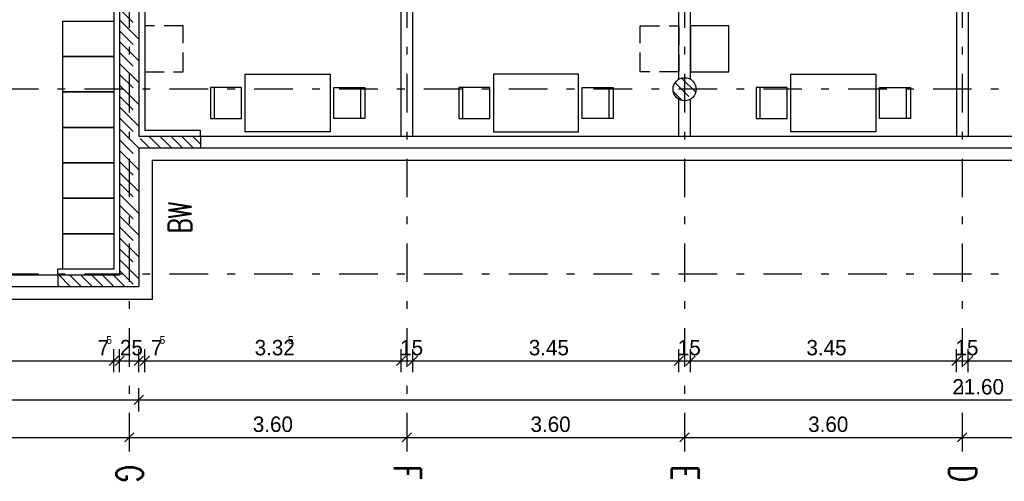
# Model space of a CAD drawing. Extents: x -1702.1 to -1638.5, y 1185.1 to 1220.8.
# Tile 24 of 50: x -1666.4 to -1653.6, y 1186.2 to 1192.2. Entities that reach past the tile are written whole.
import ezdxf
from ezdxf.enums import TextEntityAlignment as Align

# ---------------------------------------------------------------- set-up
doc = ezdxf.new("R2010")
doc.units = 0
doc.header["$MEASUREMENT"] = 0
doc.linetypes.add('DASHDOT', pattern=[1, 0.5, -0.25, 0, -0.25])
doc.linetypes.add('HIDDEN', pattern=[0.375, 0.25, -0.125])
for name, color, linetype in [('13', 94, 'CONTINUOUS'), ('22', 140, 'CONTINUOUS'), ('3', 6, 'CONTINUOUS'), ('30', 132, 'CONTINUOUS'), ('40', 52, 'CONTINUOUS'), ('45', 132, 'CONTINUOUS'), ('48', 33, 'CONTINUOUS'), ('49', 1, 'CONTINUOUS'), ('54', 253, 'CONTINUOUS'), ('55', 7, 'CONTINUOUS'), ('8', 1, 'CONTINUOUS')]:
    doc.layers.add(name, color=color, linetype=linetype)
doc.styles.add('ROMANS', font='ROMANS', dxfattribs={"height": 0.2})
doc.styles.get("Standard").update_dxf_attribs({"font": 'txt', "height": 0.2})

msp = doc.modelspace()

# ---------------------------------------------------------------- linework, layer by layer
at = {"layer": '13', "linetype": 'Continuous'}
for p, q in [((-1661.4516, 1190.69239, 0.0206), (-1661.4516, 1198.42739, 0.0206)), ((-1661.3016, 1190.69239, 0.0206), (-1661.3016, 1198.42739, 0.0206)), ((-1654.2516, 1198.42739, 0.01222), (-1654.2516, 1190.69239, 0.01222)), ((-1654.1016, 1198.42739, 0.01222), (-1654.1016, 1190.69239, 0.01222)), ((-1664.7766, 1196.02739, 0.0206), (-1664.7766, 1190.76739, 0.0206)), ((-1657.8516, 1191.43184, 0.0206), (-1657.8516, 1196.02739, 0.0206)), ((-1657.7016, 1191.43276, 0.0206), (-1657.7016, 1196.02739, 0.0206)), ((-1665.1766, 1193.69239, 0.0206), (-1665.1766, 1188.96739, 0.0206)), ((-1657.8516, 1190.69239, 0.0206), (-1657.8516, 1191.17267, 0.0206)), ((-1657.7016, 1190.69239, 0.0206), (-1657.7016, 1191.17359, 0.0206)), ((-1664.0516, 1190.76739, 0.0206), (-1664.7766, 1190.76739, 0.0206)), ((-1664.0516, 1190.69239, 0.0206), (-1664.0516, 1190.76739, 0.0206)), ((-1665.1766, 1188.96739, 0.0206), (-1665.9016, 1188.96739, 0.0206)), ((-1665.9016, 1188.89239, 0.0206), (-1665.9016, 1188.96739, 0.0206))]:
    msp.add_line(p, q, dxfattribs=at)
at = {"layer": '22', "linetype": 'Continuous'}
for p, q in [((-1664.0516, 1190.69239, 0.0206), (-1644.3016, 1190.69239, 0.0206)), ((-1664.0516, 1190.54239, 0.0206), (-1644.3016, 1190.54239, 0.0206)), ((-1692.8516, 1188.89239, 0.0206), (-1665.9016, 1188.89239, 0.0206)), ((-1692.8516, 1188.74239, 0.0206), (-1665.9016, 1188.74239, 0.0206))]:
    msp.add_line(p, q, dxfattribs=at)
at = {"layer": '3', "linetype": 'Continuous'}
for p, q in [((-1665.1016, 1198.50239, 0.0206), (-1665.1016, 1188.89239, 0.0206)), ((-1664.8516, 1198.50239, 0.0206), (-1664.8516, 1190.69239, 0.0206)), ((-1664.8516, 1190.69239, 0.0206), (-1664.0516, 1190.69239, 0.0206)), ((-1664.0516, 1190.69239, 0.0206), (-1664.0516, 1190.54239, 0.0206)), ((-1664.8516, 1190.54239, 0.0206), (-1664.0516, 1190.54239, 0.0206)), ((-1664.8516, 1190.54239, 0.0206), (-1664.8516, 1188.74239, 0.0206)), ((-1665.9016, 1188.89239, 0.0206), (-1665.9016, 1188.74239, 0.0206)), ((-1665.9016, 1188.89239, 0.0206), (-1665.1016, 1188.89239, 0.0206)), ((-1665.9016, 1188.74239, 0.0206), (-1664.8516, 1188.74239, 0.0206))]:
    msp.add_line(p, q, dxfattribs=at)
msp.add_circle((-1657.7766, 1191.30239, 0.0206), 0.15, dxfattribs=at)
at = {"layer": '30', "linetype": 'Continuous'}
for p, q in [((-1664.6816, 1190.38239, 0.0206), (-1643.0916, 1190.38239, 0.0206)), ((-1664.6816, 1190.38239, 0.0206), (-1664.6816, 1188.57239, 0.0206)), ((-1664.6816, 1188.57239, 0.0206), (-1694.0616, 1188.57239, 0.0206))]:
    msp.add_line(p, q, dxfattribs=at)
at = {"layer": '30', "linetype": 'Continuous', "elevation": 0.0206}
for points in [[(-1665.8366, 1191.72739), (-1665.8366, 1192.18739), (-1665.1766, 1192.18739), (-1665.1766, 1191.72739)], [(-1665.8366, 1191.26739), (-1665.8366, 1191.72739), (-1665.1766, 1191.72739), (-1665.1766, 1191.26739)], [(-1665.8366, 1190.80739), (-1665.8366, 1191.26739), (-1665.1766, 1191.26739), (-1665.1766, 1190.80739)], [(-1665.8366, 1190.34739), (-1665.8366, 1190.80739), (-1665.1766, 1190.80739), (-1665.1766, 1190.34739)], [(-1665.8366, 1189.88739), (-1665.8366, 1190.34739), (-1665.1766, 1190.34739), (-1665.1766, 1189.88739)], [(-1665.8366, 1189.42739), (-1665.8366, 1189.88739), (-1665.1766, 1189.88739), (-1665.1766, 1189.42739)], [(-1665.8366, 1188.96739), (-1665.8366, 1189.42739), (-1665.1766, 1189.42739), (-1665.1766, 1188.96739)]]:
    msp.add_lwpolyline(points, close=True, dxfattribs=at)
at = {"layer": '45', "linetype": 'Continuous'}
for p, q in [((-1663.87394, 1190.92472, 0.0206), (-1663.87394, 1191.32472, 0.0206)), ((-1661.97394, 1190.92472, 0.0206), (-1661.97394, 1191.32472, 0.0206)), ((-1660.65426, 1190.92472, 0.0206), (-1660.65426, 1191.32472, 0.0206)), ((-1658.75426, 1190.92472, 0.0206), (-1658.75426, 1191.32472, 0.0206)), ((-1656.79894, 1190.92472, 0.0206), (-1656.79894, 1191.32472, 0.0206)), ((-1654.89894, 1190.92472, 0.0206), (-1654.89894, 1191.32472, 0.0206))]:
    msp.add_line(p, q, dxfattribs=at)
at = {"layer": '45', "linetype": 'HIDDEN', "elevation": 0.0206}
for points in [[(-1664.2766, 1192.12739), (-1664.7766, 1192.12739), (-1664.7766, 1191.52739), (-1664.2766, 1191.52739)], [(-1658.3516, 1192.12739), (-1657.8516, 1192.12739), (-1657.8516, 1191.52739), (-1658.3516, 1191.52739)]]:
    msp.add_lwpolyline(points, close=True, dxfattribs=at)
at = {"layer": '45', "linetype": 'Continuous', "elevation": 0.0206}
for points in [[(-1657.2016, 1192.12739), (-1657.7016, 1192.12739), (-1657.7016, 1191.52739), (-1657.2016, 1191.52739)], [(-1663.47394, 1191.49972), (-1662.37394, 1191.49972), (-1662.37394, 1190.74972), (-1663.47394, 1190.74972)], [(-1659.15426, 1191.49972), (-1660.25426, 1191.49972), (-1660.25426, 1190.74972), (-1659.15426, 1190.74972)], [(-1656.39894, 1191.49972), (-1655.29894, 1191.49972), (-1655.29894, 1190.74972), (-1656.39894, 1190.74972)], [(-1663.52394, 1190.92472), (-1663.52394, 1191.32472), (-1663.92394, 1191.32472), (-1663.92394, 1190.92472)], [(-1662.32394, 1190.92472), (-1662.32394, 1191.32472), (-1661.92394, 1191.32472), (-1661.92394, 1190.92472)], [(-1660.30426, 1190.92472), (-1660.30426, 1191.32472), (-1660.70426, 1191.32472), (-1660.70426, 1190.92472)], [(-1659.10426, 1190.92472), (-1659.10426, 1191.32472), (-1658.70426, 1191.32472), (-1658.70426, 1190.92472)], [(-1656.44894, 1190.92472), (-1656.44894, 1191.32472), (-1656.84894, 1191.32472), (-1656.84894, 1190.92472)], [(-1655.24894, 1190.92472), (-1655.24894, 1191.32472), (-1654.84894, 1191.32472), (-1654.84894, 1190.92472)]]:
    msp.add_lwpolyline(points, close=True, dxfattribs=at)
at = {"layer": '54', "linetype": 'HIDDEN'}
for p, q in [((-1665.1016, 1192.34445, 0.07367), (-1664.8516, 1192.09445, 0.07367)), ((-1665.1016, 1192.06161, 0.07367), (-1664.8516, 1191.81161, 0.07367)), ((-1665.1016, 1191.77877, 0.07367), (-1664.8516, 1191.52877, 0.07367)), ((-1665.1016, 1191.49592, 0.07367), (-1664.8516, 1191.24592, 0.07367)), ((-1657.90013, 1191.38427, -0.03279), (-1657.69369, 1191.17783, -0.03279)), ((-1665.1016, 1191.21308, 0.07367), (-1664.8516, 1190.96308, 0.07367)), ((-1665.1016, 1190.93024, 0.07367), (-1664.71375, 1190.54239, 0.07367)), ((-1664.58091, 1190.69239, 0.07367), (-1664.43091, 1190.54239, 0.07367)), ((-1664.29807, 1190.69239, 0.07367), (-1664.14807, 1190.54239, 0.07367)), ((-1665.1016, 1190.6474, 0.07367), (-1664.8516, 1190.3974, 0.07367)), ((-1665.1016, 1190.36455, 0.07367), (-1664.8516, 1190.11455, 0.07367)), ((-1665.1016, 1190.08171, 0.07367), (-1664.8516, 1189.83171, 0.07367)), ((-1665.1016, 1189.79887, 0.07367), (-1664.8516, 1189.54887, 0.07367)), ((-1665.1016, 1189.51603, 0.07367), (-1664.8516, 1189.26603, 0.07367)), ((-1665.1016, 1189.23318, 0.07367), (-1664.8516, 1188.98318, 0.07367)), ((-1665.89218, 1188.89239, 0.07367), (-1665.74218, 1188.74239, 0.07367)), ((-1665.60933, 1188.89239, 0.07367), (-1665.45933, 1188.74239, 0.07367)), ((-1665.32649, 1188.89239, 0.07367), (-1665.17649, 1188.74239, 0.07367)), ((-1665.1016, 1188.95034, 0.07367), (-1664.89365, 1188.74239, 0.07367))]:
    msp.add_line(p, q, dxfattribs=at)
at = {"layer": '54', "linetype": 'Continuous'}
for p, q in [((-1665.1016, 1192.20377, 0.07367), (-1664.8516, 1191.95377, 0.07367)), ((-1665.1016, 1191.92093, 0.07367), (-1664.8516, 1191.67093, 0.07367)), ((-1665.1016, 1191.63808, 0.07367), (-1664.8516, 1191.38808, 0.07367)), ((-1657.81532, 1191.44525, -0.03279), (-1657.63332, 1191.26325, -0.03279)), ((-1665.1016, 1191.35524, 0.07367), (-1664.8516, 1191.10524, 0.07367)), ((-1657.92181, 1191.2689, -0.03279), (-1657.81146, 1191.15855, -0.03279)), ((-1665.1016, 1191.0724, 0.07367), (-1664.8516, 1190.8224, 0.07367)), ((-1665.1016, 1190.78956, 0.07367), (-1664.8516, 1190.53956, 0.07367)), ((-1664.72159, 1190.69239, 0.07367), (-1664.57159, 1190.54239, 0.07367)), ((-1664.43875, 1190.69239, 0.07367), (-1664.28875, 1190.54239, 0.07367)), ((-1664.15591, 1190.69239, 0.07367), (-1664.0516, 1190.58808, 0.07367)), ((-1665.1016, 1190.50671, 0.07367), (-1664.8516, 1190.25671, 0.07367)), ((-1665.1016, 1190.22387, 0.07367), (-1664.8516, 1189.97387, 0.07367)), ((-1665.1016, 1189.94103, 0.07367), (-1664.8516, 1189.69103, 0.07367)), ((-1665.1016, 1189.65819, 0.07367), (-1664.8516, 1189.40819, 0.07367)), ((-1665.1016, 1189.37534, 0.07367), (-1664.8516, 1189.12534, 0.07367)), ((-1665.1016, 1189.0925, 0.07367), (-1664.8516, 1188.8425, 0.07367)), ((-1665.75002, 1188.89239, 0.07367), (-1665.60002, 1188.74239, 0.07367)), ((-1665.46717, 1188.89239, 0.07367), (-1665.31717, 1188.74239, 0.07367)), ((-1665.18433, 1188.89239, 0.07367), (-1665.03433, 1188.74239, 0.07367)), ((-1665.9016, 1188.76113, 0.07367), (-1665.88286, 1188.74239, 0.07367))]:
    msp.add_line(p, q, dxfattribs=at)
at = {"layer": '55', "linetype": 'Continuous'}
for p, q in [((-1665.1766, 1187.6291, 0.01222), (-1665.1766, 1187.9291, 0.01222)), ((-1665.1016, 1187.6291, 0.01222), (-1665.1016, 1187.9291, 0.01222)), ((-1664.8516, 1187.6291, 0.01222), (-1664.8516, 1187.9291, 0.01222)), ((-1664.7766, 1187.6291, 0.01222), (-1664.7766, 1187.9291, 0.01222)), ((-1661.4516, 1187.6291, 0.01222), (-1661.4516, 1187.9291, 0.01222)), ((-1661.3016, 1187.6291, 0.01222), (-1661.3016, 1187.9291, 0.01222)), ((-1657.8516, 1187.6291, 0.01222), (-1657.8516, 1187.9291, 0.01222)), ((-1657.7016, 1187.6291, 0.01222), (-1657.7016, 1187.9291, 0.01222)), ((-1654.2516, 1187.6291, 0.01222), (-1654.2516, 1187.9291, 0.01222)), ((-1654.1016, 1187.6291, 0.01222), (-1654.1016, 1187.9291, 0.01222)), ((-1694.0016, 1187.7791, 0.01222), (-1643.1516, 1187.7791, 0.01222)), ((-1665.1166, 1187.8391, 0.01222), (-1665.2366, 1187.7191, 0.01222)), ((-1665.0416, 1187.8391, 0.01222), (-1665.1616, 1187.7191, 0.01222)), ((-1664.7916, 1187.8391, 0.01222), (-1664.9116, 1187.7191, 0.01222)), ((-1664.7166, 1187.8391, 0.01222), (-1664.8366, 1187.7191, 0.01222)), ((-1661.3916, 1187.8391, 0.01222), (-1661.5116, 1187.7191, 0.01222)), ((-1661.2416, 1187.8391, 0.01222), (-1661.3616, 1187.7191, 0.01222)), ((-1657.7916, 1187.8391, 0.01222), (-1657.9116, 1187.7191, 0.01222)), ((-1657.6416, 1187.8391, 0.01222), (-1657.7616, 1187.7191, 0.01222)), ((-1654.1916, 1187.8391, 0.01222), (-1654.3116, 1187.7191, 0.01222)), ((-1654.0416, 1187.8391, 0.01222), (-1654.1616, 1187.7191, 0.01222)), ((-1664.8516, 1187.12116, 0.01222), (-1664.8516, 1187.42116, 0.01222)), ((-1694.0016, 1187.27116, 0.01222), (-1643.1516, 1187.27116, 0.01222)), ((-1664.7916, 1187.33116, 0.01222), (-1664.9116, 1187.21116, 0.01222)), ((-1664.9166, 1186.84457), (-1665.0366, 1186.72457)), ((-1664.9766, 1186.93457), (-1664.9766, 1186.63457)), ((-1661.3166, 1186.84457), (-1661.4366, 1186.72457)), ((-1661.3766, 1186.93457), (-1661.3766, 1186.63457)), ((-1657.7166, 1186.84457), (-1657.8366, 1186.72457)), ((-1657.7766, 1186.93457), (-1657.7766, 1186.63457)), ((-1654.1166, 1186.84457), (-1654.2366, 1186.72457)), ((-1654.1766, 1186.93457), (-1654.1766, 1186.63457)), ((-1693.8766, 1186.78457), (-1643.2766, 1186.78457))]:
    msp.add_line(p, q, dxfattribs=at)
at = {"layer": '8', "linetype": 'DASHDOT'}
for p, q in [((-1664.9766, 1206.90123, 0.0206), (-1664.9766, 1186.5456, 0.0206)), ((-1661.3766, 1206.90123, 0.0206), (-1661.3766, 1186.5456, 0.0206)), ((-1657.7766, 1206.90123, 0.0206), (-1657.7766, 1186.5456, 0.0206)), ((-1654.1766, 1206.90123, 0.0206), (-1654.1766, 1186.5456, 0.0206)), ((-1641.95595, 1191.30239, 0.0206), (-1699.32107, 1191.30239, 0.0206)), ((-1641.95595, 1188.90239, 0.0206), (-1699.32107, 1188.90239, 0.0206))]:
    msp.add_line(p, q, dxfattribs=at)

# ---------------------------------------------------------------- texts
at = {"layer": '40', "linetype": 'Continuous'}
for s, height, p in [('7', 0.2, (-1665.38625, 1187.8491, 0.01222)), ('5', 0.1, (-1665.27603, 1187.9991, 0.01222)), ('25', 0.2, (-1665.09785, 1187.8491, 0.01222)), ('7', 0.2, (-1664.69509, 1187.8491, 0.01222)), ('5', 0.1, (-1664.58487, 1187.9991, 0.01222)), ('3.32', 0.2, (-1663.35111, 1187.8491, 0.01222)), ('5', 0.1, (-1662.92119, 1187.9991, 0.01222)), ('15', 0.2, (-1661.46479, 1187.8491, 0.01222)), ('3.45', 0.2, (-1659.79707, 1187.8491, 0.01222)), ('15', 0.2, (-1657.86479, 1187.8491, 0.01222)), ('3.45', 0.2, (-1656.19707, 1187.8491, 0.01222)), ('15', 0.2, (-1654.26479, 1187.8491, 0.01222)), ('21.60', 0.2, (-1654.30514, 1187.34116, 0.01222)), ('3.60', 0.2, (-1663.37502, 1186.85457)), ('3.60', 0.2, (-1659.77502, 1186.85457)), ('3.60', 0.2, (-1656.17502, 1186.85457))]:
    msp.add_text(s, height=height, dxfattribs=at).set_placement(p)
at = {"layer": '48', "linetype": 'Continuous', "style": 'ROMANS', "width": 0.699997}
msp.add_text('BW ', height=0.30003, rotation=90, dxfattribs=at).set_placement((-1664.31941, 1189.4352, 0.01222), align=Align.MIDDLE_LEFT)
at = {"layer": '49', "linetype": 'Continuous', "style": 'ROMANS', "width": 0.699991}
for s, p in [('G', (-1665.14655, 1186.42402, 0.0206)), ('F', (-1661.54655, 1186.42402, 0.0206)), ('E', (-1657.94655, 1186.42402, 0.0206)), ('D', (-1654.34655, 1186.42402, 0.0206))]:
    msp.add_text(s, height=0.34999, rotation=270, dxfattribs=at).set_placement(p)

doc.saveas('drawing.dxf')
